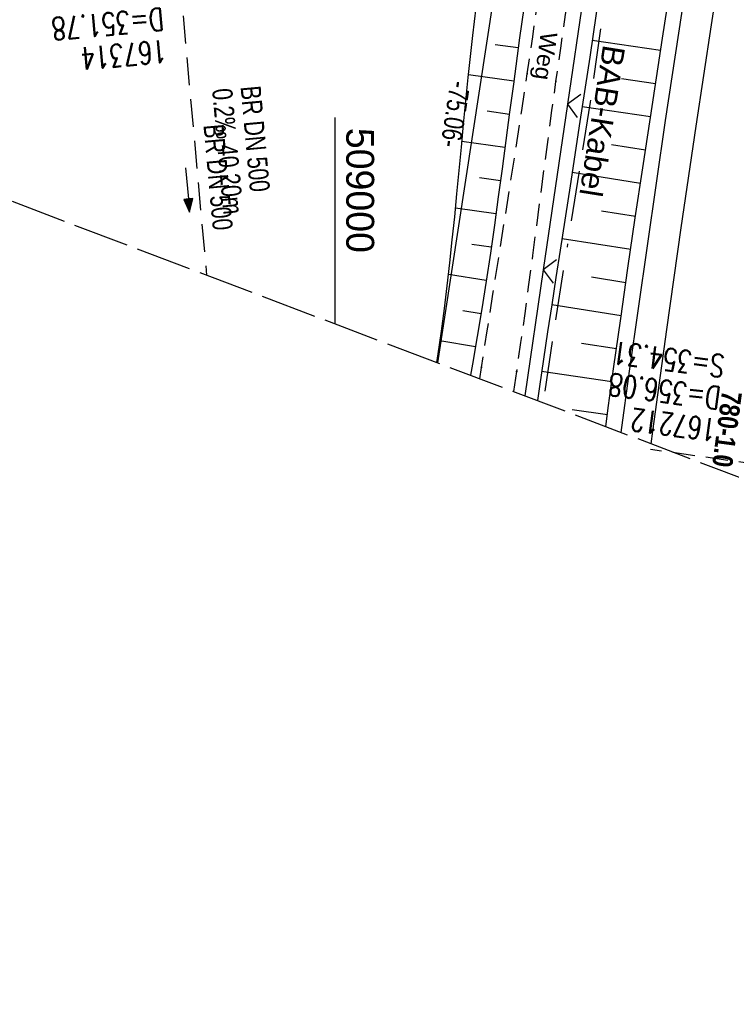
# Model space of a CAD drawing. Extents: x 508892 to 509489, y 458506 to 459473.
# Tile 2 of 63: x 508972 to 509036, y 458506 to 458594. Entities that reach past the tile are written whole.
import ezdxf
from ezdxf.enums import TextEntityAlignment as Align

# ---------------------------------------------------------------- set-up
doc = ezdxf.new("R2010")
doc.units = 0
doc.header["$LTSCALE"] = 10
doc.header["$MEASUREMENT"] = 0
for name, pattern in [('ACAD_ISO16W100', [73, 15, -6.5, 15, -6.5, 15, -7, 1, -7]), ('LT00', [0]), ('LT11', [0.3, 0.2, -0.1]), ('LT14', [0.6, 0.5, -0.1]), ('LT17', [0.15, 0.1, -0.05]), ('STRICHLINIE2', [0.375, 0.25, -0.125])]:
    doc.linetypes.add(name, pattern=pattern)
doc.layers.get('0').update_dxf_attribs({"linetype": 'LT00'})
for name, color, linetype in [('--EK_FBR', 1, 'LT00'), ('--EK_Halt-Pfeil', 4, 'LT00'), ('--EK_Haltung', 7, 'STRICHLINIE2'), ('--EK_Haltung-Text', 140, 'LT00'), ('--EK_Schacht-Text', 5, 'LT00'), ('--EK_STATIONSZEICHEN_NR', 19, 'LT17'), ('--EL_DFK_AB_L', 21, 'LT00'), ('--EL_Halt-Pfeil', 4, 'LT00'), ('--EL_Haltung', 182, 'STRICHLINIE2'), ('--EL_Haltung-Text', 182, 'LT00'), ('-STATIONZEICHEN_NR', 19, 'LT00'), ('ABSTAND', 8, 'LT00'), ('BAB-KABEL', 220, 'ACAD_ISO16W100'), ('BAB-KABEL_TEXT', 221, 'Continuous'), ('DFK_AB_L', 21, 'LT00'), ('FELDWEG_TEXT', 250, 'Continuous'), ('V111_AFBR_BAB', 250, 'LT00'), ('V111_BOESCH', 250, 'LT00'), ('V111_BOSCHUNG', 250, 'LT00'), ('V111_FELDWEG', 250, 'LT11'), ('V111_LD_MARK', 250, 'LT00'), ('V111_RASTER', 250, 'LT00'), ('V111_ZAUN', 40, 'LT00'), ('V112_AFBR_BAB', 250, 'LT00'), ('V112_BOESCH', 250, 'LT00'), ('V112_BOSCHUNG', 250, 'LT00'), ('V112_FELDWEG', 250, 'LT11'), ('V112_LD_MARK', 250, 'LT00'), ('V112_ZAUN', 40, 'LT00')]:
    doc.layers.add(name, color=color, linetype=linetype)
doc.layers.add('-BLATT_111-RAND', color=7, linetype='LT14', plot=False)
doc.styles.add('Beschrift', font='ARIAL.TTF')
doc.styles.add('Haltungsbeschriftung', font='ARIAL.TTF', dxfattribs={"width": 0.75})
doc.styles.add('Knoten', font='ARIALBD.TTF', dxfattribs={"width": 0.8, "height": 1.8})
doc.styles.add('schachtbeschriftung', font='romans.shx', dxfattribs={"width": 0.75, "height": 2})
doc.styles.get("Standard").update_dxf_attribs({"font": 'ARIAL.TTF'})

# ---------------------------------------------------------------- blocks, each defined once
blk = doc.blocks.new('SYMB0011')
at = {"color": 0, "linetype": 'ByBlock'}
for p, q in [((0.5, 0), (-0.5, 0)), ((0, 0.5), (0, -0.5))]:
    blk.add_line(p, q, dxfattribs=at)
blk = doc.blocks.new('SYMB0024')
at = {"color": 0, "linetype": 'ByBlock'}
for p, q in [((-0.5, 0.5), (0, 0)), ((0, 0), (0.5, 0.5))]:
    blk.add_line(p, q, dxfattribs=at)
blk = doc.blocks.new('SYMB0070')
at = {"color": 0, "linetype": 'ByBlock'}
for p, q in [((-0.5, 0), (0.2, 0)), ((0.5, 0), (0.2, 0.1)), ((0.2, 0.1), (0.2, 0)), ((0.468, 0), (0.21, 0.086)), ((0.21, 0.086), (0.21, -0.086)), ((0.21, -0.086), (0.468, 0)), ((0.22, -0.072), (0.437, 0)), ((0.23, -0.058), (0.405, 0)), ((0.24, -0.045), (0.374, 0)), ((0.342, 0), (0.25, 0.031)), ((0.25, 0.031), (0.25, -0.031)), ((0.25, -0.031), (0.342, 0)), ((0.26, -0.017), (0.31, 0)), ((0.27, -0.003), (0.279, 0))]:
    blk.add_line(p, q, dxfattribs=at)
for points in [[(0.2, 0), (0.2, -0.1), (0.5, 0)], [(0.437, 0), (0.22, 0.072), (0.22, -0.072)], [(0.405, 0), (0.23, 0.058), (0.23, -0.058)], [(0.374, 0), (0.24, 0.045), (0.24, -0.045)], [(0.31, 0), (0.26, 0.017), (0.26, -0.017)], [(0.279, 0), (0.27, 0.003), (0.27, -0.003)]]:
    blk.add_lwpolyline(points, dxfattribs=at)

msp = doc.modelspace()

# ---------------------------------------------------------------- linework, layer by layer
at = {"layer": '--EK_FBR'}
for points in [[(509025.651, 458557.202), (509026.395, 458562.703), (509029.635, 458585.14), (509032.898, 458606.519), (509036.843, 458630.719), (509040.436, 458651.038), (509044.782, 458673.959), (509049.272, 458696.146), (509054.115, 458718.907), (509059.874, 458744.204), (509065.47, 458767.721), (509071.255, 458790.808), (509076.957, 458813.025)], [(509025.651, 458557.202), (509026.395, 458562.703), (509029.635, 458585.14), (509032.898, 458606.519), (509036.843, 458630.719), (509038.5, 458640.091)]]:
    msp.add_lwpolyline(points, dxfattribs=at)
at = {"layer": '--EK_Haltung'}
msp.add_line((508986.023, 458598.274), (508988.468, 458571.299), dxfattribs=at)
at = {"layer": '--EK_STATIONSZEICHEN_NR', "ltscale": 2}
msp.add_line((509038.192, 458554.276), (509028.289, 458555.669), dxfattribs=at)
at = {"layer": '--EL_DFK_AB_L'}
msp.add_line((509009.199, 458563.439), (509017.797, 458619.539), dxfattribs=at)
at = {"layer": '--EL_Haltung'}
msp.add_line((508986.023, 458598.274), (508988.468, 458571.299), dxfattribs=at)
at = {"layer": '-BLATT_111-RAND'}
msp.add_lwpolyline([(509220.385, 459472.618), (508892.483, 458607.687), (509160.845, 458505.949), (509488.747, 459370.88), (509220.385, 459472.618)], dxfattribs=at)
at = {"layer": 'BAB-KABEL', "ltscale": 0.03, "flags": 128}
msp.add_lwpolyline([(509299.722, 459442.541), (509274.625, 459384.823), (509267.631, 459368.489), (509243.678, 459313.82), (509239.637, 459304.02), (509234.976, 459295.765), (509226.288, 459268.825), (509215.476, 459236.791), (509200.001, 459191.227), (509193.631, 459178.045), (509172.846, 459133.934), (509148.464, 459083.907), (509126.649, 459038.885), (509124.71, 459016.934), (509122.179, 459009.741), (509117.317, 458994.531), (509111.817, 458976.328), (509100.507, 458938.303), (509091.196, 458907.517), (509082.968, 458878.7), (509074.87, 458850.138), (509067.165, 458819.129), (509061.589, 458795.767), (509054.94, 458765.751), (509049.887, 458743.543), (509046.033, 458723.612), (509042.448, 458703.978), (509036.153, 458673.069), (509032.595, 458654.805), (509028.862, 458630.359), (509025.782, 458607.356), (509022.865, 458586.792), (509019.457, 458565.396), (509018.671, 458559.848)], dxfattribs=at)
at = {"layer": 'DFK_AB_L'}
msp.add_line((509009.199, 458563.439), (509017.797, 458619.539), dxfattribs=at)
at = {"layer": 'V111_AFBR_BAB'}
msp.add_lwpolyline([(509025.651, 458557.202), (509026.395, 458562.703), (509029.635, 458585.14), (509032.898, 458606.519), (509036.843, 458630.719), (509040.436, 458651.038), (509044.782, 458673.959), (509049.272, 458696.146), (509054.115, 458718.907), (509059.874, 458744.204), (509065.47, 458767.721), (509071.255, 458790.808), (509076.957, 458813.025)], dxfattribs=at)
at = {"layer": 'V111_BOESCH'}
for points in [[(509024.268, 458557.727), (509024.525, 458559.626), (509024.977, 458562.91), (509025.611, 458567.414), (509026.259, 458571.917), (509026.919, 458576.417), (509027.589, 458580.916), (509028.268, 458585.414), (509029.357, 458592.54), (509030.46, 458599.664)], [(509017.119, 458596.683), (509016.549, 458592.556), (509015.989, 458588.42), (509015.651, 458585.892), (509015.314, 458583.361), (509014.976, 458580.832), (509014.632, 458578.305), (509014.282, 458575.782), (509013.92, 458573.267), (509013.546, 458570.761), (509013.156, 458568.267), (509012.748, 458565.786), (509012.318, 458563.322), (509012.137, 458562.326)], [(509009.109, 458563.473), (509009.231, 458564.251), (509009.526, 458566.266), (509009.798, 458568.295), (509010.051, 458570.336), (509010.287, 458572.388), (509010.51, 458574.45), (509010.722, 458576.518), (509010.927, 458578.592), (509011.128, 458580.671), (509011.327, 458582.752), (509011.527, 458584.834), (509011.732, 458586.915), (509011.944, 458588.993), (509012.357, 458592.78), (509012.804, 458596.554)], [(509023.688, 458596.613), (509022.828, 458590.841), (509021.958, 458585.071), (509021.077, 458579.302), (509020.185, 458573.535), (509019.804, 458571.091), (509019.424, 458568.646), (509019.047, 458566.202), (509018.677, 458563.756), (509018.316, 458561.309), (509018.137, 458560.051)]]:
    msp.add_lwpolyline(points, dxfattribs=at)
at = {"layer": 'V111_BOSCHUNG'}
for p, q in [((509023.053, 458592.343), (509029.189, 458591.448)), ((509016.425, 458591.649), (509014.36, 458591.932)), ((509016.023, 458588.676), (509011.969, 458589.231)), ((509025.672, 458588.929), (509028.735, 458588.482)), ((509022.162, 458586.421), (509028.282, 458585.505)), ((509015.626, 458585.703), (509013.646, 458585.974)), ((509015.23, 458582.729), (509011.375, 458583.257)), ((509024.773, 458582.997), (509027.832, 458582.528)), ((509014.83, 458579.756), (509012.96, 458580.012)), ((509021.263, 458580.511), (509027.385, 458579.55)), ((509014.421, 458576.775), (509010.799, 458577.288)), ((509023.875, 458577.064), (509026.943, 458576.583)), ((509020.348, 458574.581), (509026.506, 458573.615)), ((509013.997, 458573.796), (509012.246, 458574.053)), ((509013.554, 458570.812), (509010.168, 458571.342)), ((509022.98, 458571.131), (509026.074, 458570.646)), ((509019.425, 458568.653), (509025.648, 458567.676)), ((509013.088, 458567.84), (509011.447, 458568.105)), ((509012.59, 458564.865), (509009.404, 458565.412)), ((509022.098, 458565.196), (509025.229, 458564.716)), ((509018.52, 458562.699), (509024.817, 458561.756)), ((509021.25, 458559.257), (509024.413, 458558.806))]:
    msp.add_line(p, q, dxfattribs=at)
at = {"layer": 'V111_FELDWEG', "flags": 128}
for points in [[(509016.02, 458560.853), (509016.292, 458562.673), (509016.666, 458565.267), (509017.028, 458567.862), (509017.382, 458570.459), (509017.728, 458573.056), (509018.07, 458575.654), (509018.411, 458578.252), (509018.752, 458580.851), (509019.096, 458583.448), (509019.446, 458586.045), (509019.804, 458588.641), (509020.23, 458591.642), (509020.668, 458594.641), (509021.116, 458597.639), (509021.571, 458600.636), (509022.031, 458603.633), (509022.494, 458606.629), (509022.957, 458609.624), (509023.42, 458612.62), (509023.878, 458615.617), (509024.403, 458619.094), (509024.923, 458622.571), (509025.44, 458626.049), (509025.957, 458629.527), (509026.476, 458633.005), (509027, 458636.481), (509027.532, 458639.957), (509028.074, 458643.431), (509028.772, 458647.789), (509029.488, 458652.143), (509030.222, 458656.495), (509030.972, 458660.844), (509031.737, 458665.191), (509032.515, 458669.535), (509033.4, 458674.393), (509034.298, 458679.249), (509035.208, 458684.103), (509036.129, 458688.955), (509037.057, 458693.805), (509038.339, 458700.443), (509039.632, 458707.079), (509040.935, 458713.713), (509042.246, 458720.346), (509043.026, 458724.272), (509043.811, 458728.198), (509044.602, 458732.122), (509045.403, 458736.044), (509046.215, 458739.964), (509047.041, 458743.881), (509047.909, 458747.915), (509048.794, 458751.946), (509049.699, 458755.972), (509050.625, 458759.993), (509051.572, 458764.009), (509052.543, 458768.02), (509053.184, 458770.613), (509053.832, 458773.205), (509054.486, 458775.795), (509055.144, 458778.384), (509055.802, 458780.973), (509056.458, 458783.562), (509057.111, 458786.152), (509057.757, 458788.744), (509058.741, 458792.759), (509059.707, 458796.779), (509060.657, 458800.803), (509061.592, 458804.83), (509062.514, 458808.86), (509063.427, 458812.893), (509064.013, 458815.5), (509064.597, 458818.108), (509065.182, 458820.715), (509065.771, 458823.321), (509066.365, 458825.926), (509066.967, 458828.53), (509067.579, 458831.13), (509068.203, 458833.728), (509068.841, 458836.322), (509069.549, 458839.124), (509070.274, 458841.921), (509071.014, 458844.715), (509071.765, 458847.506), (509072.526, 458850.295), (509073.293, 458853.082), (509074.066, 458855.867), (509074.84, 458858.652), (509075.897, 458862.451), (509076.954, 458866.25), (509078.015, 458870.047), (509079.081, 458873.844), (509080.154, 458877.638), (509081.236, 458881.429), (509082.346, 458885.28), (509083.467, 458889.128), (509084.595, 458892.973), (509085.731, 458896.817), (509086.872, 458900.659), (509088.017, 458904.5), (509088.949, 458907.621), (509089.88, 458910.741), (509090.808, 458913.863), (509091.731, 458916.986), (509092.645, 458920.112), (509093.43, 458922.825), (509094.211, 458925.54), (509094.988, 458928.256), (509095.765, 458930.972), (509096.545, 458933.687), (509097.329, 458936.4), (509098.121, 458939.112), (509098.756, 458941.261), (509099.395, 458943.408), (509100.035, 458945.556), (509100.674, 458947.704), (509101.311, 458949.852), (509101.941, 458952.003), (509102.564, 458954.156), (509103.15, 458956.218), (509103.73, 458958.282), (509104.305, 458960.347), (509104.877, 458962.413), (509105.449, 458964.478), (509106.023, 458966.543), (509106.601, 458968.605), (509107.253, 458970.901), (509107.91, 458973.195), (509108.568, 458975.489), (509109.224, 458977.784), (509109.874, 458980.082), (509110.514, 458982.384), (509111.141, 458984.692), (509111.751, 458987.007), (509112.341, 458989.332), (509112.646, 458990.573), (509112.952, 458991.815), (509113.264, 458993.055), (509113.589, 458994.29), (509113.935, 458995.518), (509114.307, 458996.736), (509114.713, 458997.942), (509115.159, 458999.134), (509115.652, 459000.308), (509116.199, 459001.462), (509116.806, 459002.594), (509117.278, 459003.383), (509117.788, 459004.149), (509118.338, 459004.883), (509118.932, 459005.573), (509119.572, 459006.211), (509120.262, 459006.785), (509120.858, 459007.199), (509121.484, 459007.574), (509122.132, 459007.916), (509122.798, 459008.234), (509123.476, 459008.537), (509124.159, 459008.831)], [(509012.972, 458562.009), (509013.128, 458563.021), (509013.641, 458566.312), (509014.158, 458569.602), (509014.677, 458572.891), (509015.197, 458576.181), (509015.714, 458579.471), (509016.227, 458582.762), (509016.734, 458586.053), (509017.232, 458589.346), (509017.722, 458592.655), (509018.203, 458595.966), (509018.676, 458599.277), (509019.145, 458602.59), (509019.61, 458605.902), (509020.074, 458609.215), (509020.538, 458612.528), (509021.005, 458615.841), (509021.668, 458620.493), (509022.341, 458625.143), (509023.026, 458629.792), (509023.723, 458634.439), (509024.434, 458639.083), (509025.16, 458643.726), (509026.003, 458648.984), (509026.867, 458654.239), (509027.754, 458659.489), (509028.665, 458664.735), (509029.599, 458669.977), (509030.148, 458672.995), (509030.704, 458676.013), (509031.264, 458679.029), (509031.826, 458682.045), (509032.389, 458685.062), (509032.951, 458688.079), (509033.508, 458691.097), (509034.061, 458694.117), (509034.503, 458696.562), (509034.945, 458699.007), (509035.389, 458701.452), (509035.838, 458703.895), (509036.298, 458706.337), (509036.77, 458708.775), (509037.259, 458711.21), (509037.769, 458713.639), (509038.303, 458716.063), (509038.864, 458718.48), (509039.457, 458720.89), (509039.857, 458722.442), (509040.267, 458723.992), (509040.68, 458725.541), (509041.094, 458727.09), (509041.501, 458728.641), (509041.898, 458730.194), (509042.278, 458731.751), (509042.638, 458733.312), (509042.971, 458734.88), (509043.274, 458736.456), (509043.54, 458738.04), (509043.765, 458739.633), (509043.943, 458741.238), (509044.07, 458742.855), (509044.141, 458744.486), (509044.152, 458745.264), (509044.139, 458746.042), (509044.092, 458746.813), (509044.003, 458747.576), (509043.86, 458748.324), (509043.655, 458749.053), (509043.377, 458749.76), (509043.036, 458750.412), (509042.627, 458751.032), (509042.157, 458751.616), (509041.633, 458752.158), (509041.062, 458752.65), (509040.452, 458753.089), (509039.809, 458753.466), (509039.142, 458753.778), (509038.405, 458754.035), (509037.651, 458754.22), (509036.883, 458754.346), (509036.102, 458754.423), (509035.312, 458754.463), (509034.516, 458754.478), (509033.717, 458754.48), (509032.917, 458754.48), (509031.066, 458754.512), (509029.227, 458754.592), (509027.398, 458754.716), (509025.578, 458754.879), (509023.766, 458755.077), (509021.961, 458755.306), (509020.162, 458755.562), (509018.368, 458755.839), (509016.578, 458756.134), (509014.791, 458756.443), (509013.007, 458756.761), (509011.223, 458757.083), (509009.439, 458757.406), (509007.654, 458757.725), (509005.867, 458758.036), (509003.237, 458758.471), (509000.601, 458758.882), (508997.96, 458759.27), (508995.315, 458759.638), (508992.665, 458759.99), (508990.013, 458760.326), (508987.358, 458760.65), (508984.702, 458760.965), (508982.045, 458761.272), (508979.388, 458761.574), (508975.548, 458762.006), (508971.71, 458762.435), (508967.872, 458762.863), (508964.036, 458763.291), (508960.2, 458763.722), (508956.365, 458764.157), (508952.53, 458764.597), (508951.993, 458764.66)]]:
    msp.add_lwpolyline(points, dxfattribs=at)
at = {"layer": 'V111_LD_MARK'}
msp.add_lwpolyline([(509052.841, 458698.728), (509050.803, 458688.945), (509048.813, 458679.153), (509046.873, 458669.351), (509044.984, 458659.539), (509043.146, 458649.718), (509041.361, 458639.887), (509039.629, 458630.047), (509038.082, 458620.98), (509036.58, 458611.906), (509035.122, 458602.824), (509033.708, 458593.735), (509032.337, 458584.64), (509031.009, 458575.538), (509029.721, 458566.431), (509028.475, 458557.317), (509028.326, 458556.188)], dxfattribs=at)
at = {"layer": 'V111_RASTER'}
msp.add_line((509000, 458566.927), (509000, 458585.427), dxfattribs=at)
at = {"layer": 'V111_ZAUN'}
for p, q in [((509023.007, 458601.447), (509020.831, 458586.605)), ((509020.831, 458586.605), (509018.656, 458571.764)), ((509018.656, 458571.764), (509017.003, 458560.481))]:
    msp.add_line(p, q, dxfattribs=at)
at = {"layer": 'V112_AFBR_BAB'}
msp.add_lwpolyline([(509025.651, 458557.202), (509026.395, 458562.703), (509029.635, 458585.14), (509032.898, 458606.519), (509036.843, 458630.719), (509038.5, 458640.091)], dxfattribs=at)
at = {"layer": 'V112_BOESCH'}
for points in [[(509024.268, 458557.727), (509024.525, 458559.626), (509024.977, 458562.91), (509025.611, 458567.414), (509026.259, 458571.917), (509026.919, 458576.417), (509027.589, 458580.916), (509028.268, 458585.414), (509029.357, 458592.54), (509030.46, 458599.664), (509031.578, 458606.786), (509032.336, 458611.566), (509033.102, 458616.344), (509033.876, 458621.121), (509034.662, 458625.896), (509035.461, 458630.669), (509036.17, 458634.836), (509036.893, 458639), (509037.093, 458640.128)], [(509017.119, 458596.683), (509016.549, 458592.556), (509015.989, 458588.42), (509015.651, 458585.892), (509015.314, 458583.362), (509014.976, 458580.832), (509014.632, 458578.305), (509014.282, 458575.782), (509013.92, 458573.267), (509013.546, 458570.761), (509013.156, 458568.267), (509012.748, 458565.786), (509012.318, 458563.322), (509012.137, 458562.326)], [(509009.109, 458563.473), (509009.231, 458564.251), (509009.526, 458566.266), (509009.798, 458568.295), (509010.051, 458570.336), (509010.287, 458572.388), (509010.51, 458574.45), (509010.722, 458576.518), (509010.927, 458578.592), (509011.128, 458580.671), (509011.327, 458582.752), (509011.527, 458584.834), (509011.732, 458586.915), (509011.944, 458588.993), (509012.357, 458592.78), (509012.804, 458596.554)], [(509023.688, 458596.613), (509022.828, 458590.841), (509021.958, 458585.071), (509021.077, 458579.302), (509020.185, 458573.535), (509019.804, 458571.091), (509019.424, 458568.646), (509019.047, 458566.202), (509018.677, 458563.756), (509018.316, 458561.309), (509018.137, 458560.051)]]:
    msp.add_lwpolyline(points, dxfattribs=at)
at = {"layer": 'V112_BOSCHUNG'}
for p, q in [((509023.053, 458592.343), (509029.189, 458591.448)), ((509016.425, 458591.649), (509014.36, 458591.932)), ((509016.023, 458588.676), (509011.969, 458589.231)), ((509025.672, 458588.929), (509028.735, 458588.482)), ((509022.162, 458586.421), (509028.282, 458585.505)), ((509015.626, 458585.703), (509013.646, 458585.974)), ((509015.23, 458582.729), (509011.375, 458583.257)), ((509024.773, 458582.997), (509027.832, 458582.528)), ((509014.83, 458579.756), (509012.96, 458580.012)), ((509021.263, 458580.511), (509027.385, 458579.55)), ((509014.421, 458576.775), (509010.799, 458577.288)), ((509023.875, 458577.064), (509026.943, 458576.583)), ((509020.348, 458574.581), (509026.506, 458573.615)), ((509013.997, 458573.796), (509012.246, 458574.053)), ((509013.554, 458570.812), (509010.168, 458571.342)), ((509022.98, 458571.131), (509026.075, 458570.646)), ((509019.425, 458568.653), (509025.648, 458567.676)), ((509013.088, 458567.84), (509011.447, 458568.105)), ((509012.59, 458564.865), (509009.404, 458565.412)), ((509022.098, 458565.196), (509025.229, 458564.716)), ((509018.52, 458562.699), (509024.817, 458561.756)), ((509021.25, 458559.257), (509024.413, 458558.806))]:
    msp.add_line(p, q, dxfattribs=at)
at = {"layer": 'V112_FELDWEG', "flags": 128}
for points in [[(509012.972, 458562.009), (509013.128, 458563.021), (509013.641, 458566.312), (509014.158, 458569.602), (509014.677, 458572.891), (509015.197, 458576.181), (509015.714, 458579.471), (509016.227, 458582.762), (509016.734, 458586.053), (509017.232, 458589.346), (509017.722, 458592.655), (509018.203, 458595.966), (509018.676, 458599.277), (509019.145, 458602.59), (509019.61, 458605.902), (509020.074, 458609.215), (509020.538, 458612.528), (509021.005, 458615.841), (509021.668, 458620.493), (509022.341, 458625.143), (509023.026, 458629.792), (509023.723, 458634.439), (509024.434, 458639.083), (509024.648, 458640.455)], [(509016.02, 458560.853), (509016.292, 458562.673), (509016.666, 458565.267), (509017.028, 458567.862), (509017.382, 458570.459), (509017.728, 458573.056), (509018.07, 458575.654), (509018.411, 458578.252), (509018.752, 458580.851), (509019.096, 458583.448), (509019.446, 458586.045), (509019.804, 458588.641), (509020.23, 458591.642), (509020.668, 458594.641), (509021.116, 458597.639), (509021.571, 458600.636), (509022.031, 458603.633), (509022.494, 458606.629), (509022.957, 458609.624), (509023.42, 458612.62), (509023.878, 458615.617), (509024.403, 458619.094), (509024.923, 458622.571), (509025.44, 458626.049), (509025.957, 458629.527), (509026.476, 458633.005), (509027, 458636.481), (509027.532, 458639.957), (509027.598, 458640.378)]]:
    msp.add_lwpolyline(points, dxfattribs=at)
at = {"layer": 'V112_LD_MARK'}
msp.add_lwpolyline([(509041.384, 458640.015), (509041.361, 458639.887), (509039.629, 458630.047), (509038.082, 458620.98), (509036.58, 458611.905), (509035.122, 458602.824), (509033.708, 458593.735), (509032.337, 458584.64), (509031.009, 458575.538), (509029.721, 458566.431), (509028.475, 458557.317), (509028.326, 458556.188)], dxfattribs=at)
at = {"layer": 'V112_ZAUN'}
for p, q in [((509023.007, 458601.447), (509020.832, 458586.605)), ((509020.832, 458586.605), (509018.656, 458571.764)), ((509018.656, 458571.764), (509017.003, 458560.481))]:
    msp.add_line(p, q, dxfattribs=at)

# ---------------------------------------------------------------- block references
at = {"layer": '--EK_Halt-Pfeil', "xscale": 4.000000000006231, "yscale": 4, "zscale": 4, "rotation": 275.1784600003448}
msp.add_blockref('SYMB0070', (508986.774, 458578.914), dxfattribs=at)
at = {"layer": '--EL_Halt-Pfeil', "xscale": 4.000000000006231, "yscale": 4, "zscale": 4, "rotation": 275.1784600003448}
msp.add_blockref('SYMB0070', (508986.774, 458578.914), dxfattribs=at)
at = {"layer": 'V111_FELDWEG', "xscale": 0.09999999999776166, "yscale": 0.09999999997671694, "zscale": 0.1, "rotation": 249.2379000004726}
for p in [(509017.232, 458589.346), (509019.804, 458588.641), (509013.128, 458563.021), (509016.292, 458562.673)]:
    msp.add_blockref('SYMB0011', p, dxfattribs=at)
at = {"layer": 'V111_ZAUN', "xscale": 2.100000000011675, "yscale": 2.099999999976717, "zscale": 2.1, "rotation": 261.6624000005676}
for p in [(509020.831, 458586.605), (509018.656, 458571.764)]:
    msp.add_blockref('SYMB0024', p, dxfattribs=at)
at = {"layer": 'V112_FELDWEG', "xscale": 0.1000000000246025, "yscale": 0.09999999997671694, "zscale": 0.1, "rotation": 268.4925099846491}
for p in [(509017.232, 458589.346), (509019.804, 458588.641), (509013.128, 458563.021), (509016.292, 458562.673)]:
    msp.add_blockref('SYMB0011', p, dxfattribs=at)
at = {"layer": 'V112_ZAUN', "xscale": 2.099999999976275, "yscale": 2.099999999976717, "zscale": 2.1, "rotation": 261.6607099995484}
for p in [(509020.832, 458586.605), (509018.656, 458571.764)]:
    msp.add_blockref('SYMB0024', p, dxfattribs=at)

# ---------------------------------------------------------------- texts
at = {"layer": '--EK_Haltung-Text', "style": 'Haltungsbeschriftung', "width": 0.75}
for s, p in [('0.2‰ 40.20m', (508988.967, 458587.949)), ('BR DN 500', (508991.517, 458588.18))]:
    msp.add_text(s, height=1.8, rotation=-84.82154, dxfattribs=at).set_placement(p)
at = {"layer": '--EK_Schacht-Text', "style": 'schachtbeschriftung', "width": 0.75}
for s, rotation, p in [('D=351.78', -174.82153, (508984.54, 458595.248)), ('167314', -174.82153, (508984.8, 458592.379)), ('S=354.31', -187.21899, (509035.016, 458564.104)), ('D=356.08', -187.21899, (509034.654, 458561.247)), ('167212', -187.21899, (509034.292, 458558.39))]:
    msp.add_text(s, height=2, rotation=rotation, dxfattribs=at).set_placement(p)
at = {"layer": '--EL_Haltung-Text', "style": 'Haltungsbeschriftung', "width": 0.75}
msp.add_text('BR DN 500', height=1.8, rotation=-84.82154, dxfattribs=at).set_placement((508988.188, 458584.74))
at = {"layer": '-STATIONZEICHEN_NR', "style": 'Knoten', "width": 0.8}
msp.add_text('780-1.0', height=1.8, rotation=262.3877, dxfattribs=at).set_placement((509036.04, 458557.361), align=Align.TOP_CENTER)
at = {"layer": 'ABSTAND', "width": 0.75}
msp.add_text(' -75.06-', height=1.8, rotation=-98.71255, dxfattribs=at).set_placement((509010.431, 458589.306))
at = {"layer": 'BAB-KABEL_TEXT', "insert": (509022.942, 458585.267), "char_height": 2, "attachment_point": 8, "rotation": 260.95157, "style": 'Beschrift'}
msp.add_mtext('BAB-Kabel', dxfattribs=at)
at = {"layer": 'FELDWEG_TEXT', "insert": (509018.006, 458593.214), "char_height": 1.5, "attachment_point": 7, "rotation": 262.18888, "style": 'Beschrift'}
msp.add_mtext('Weg', dxfattribs=at)
at = {"layer": 'V111_RASTER', "width": 0.962}
msp.add_text(' 509000', height=2.5, rotation=-89.99976, dxfattribs=at).set_placement((509001, 458585.427))

doc.saveas('drawing.dxf')
